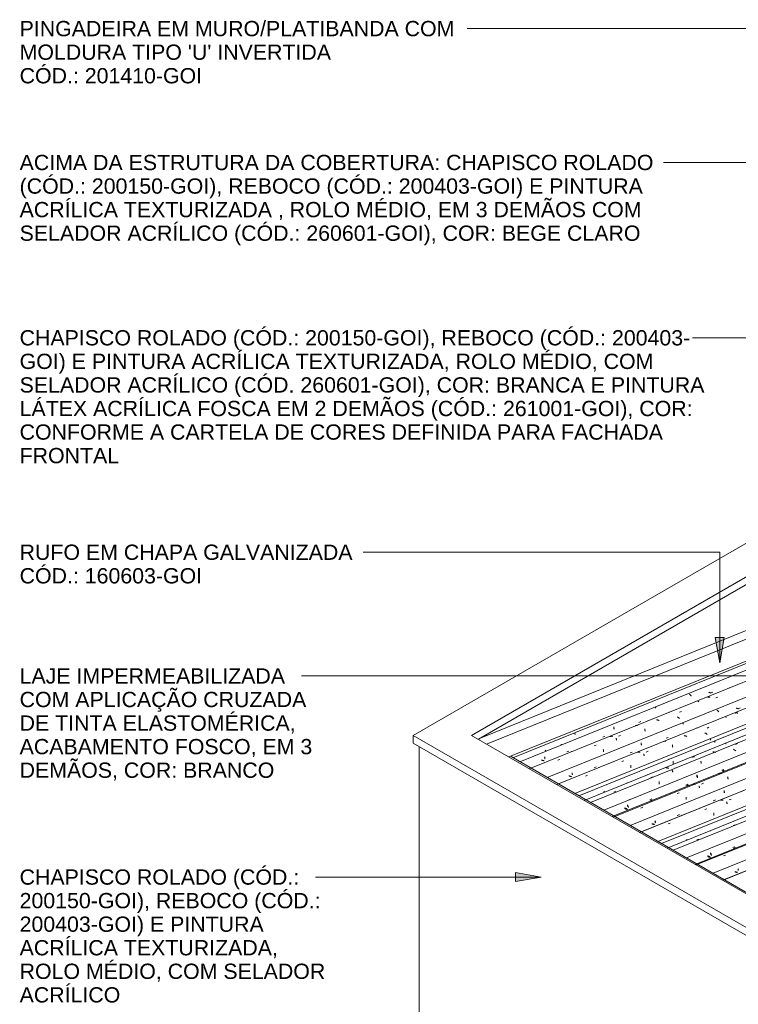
# Model space of a CAD drawing. Header units: metres. Extents: x -15.1 to 0.1, y 4 to 14.1.
# Tile 2 of 67: x -15.1 to -11.7, y 9.5 to 14.1. Entities that reach past the tile are written whole.
import ezdxf

# ---------------------------------------------------------------- set-up
doc = ezdxf.new("R2010")
doc.units = ezdxf.units.M
for name, color, linetype, lineweight in [('A-GLAZ-CWMG', 7, 'Continuous', 5), ('A-ROOF', 7, 'Continuous', 5), ('A-ROOF-OTLN', 7, 'Continuous', 5), ('G-ANNO-TEXT', 7, 'Continuous', 9), ('I-WALL', 7, 'Continuous', 5)]:
    doc.layers.add(name, color=color, linetype=linetype, lineweight=lineweight)
doc.styles.add('Arial', font='arial.ttf', dxfattribs={"height": 0.072})

# ---------------------------------------------------------------- blocks, each defined once
blk = doc.blocks.new('FP_81-ISO_01')
at = {"layer": 'A-GLAZ-CWMG'}
blk.add_line((-8.6595, 11.3186), (-11.8212, 10.0408), dxfattribs=at)
blk = doc.blocks.new('FP_82-ISO_01')
at = {"layer": 'A-GLAZ-CWMG', "color": 9, "true_color": 0xc0c0c0}
for p, q in [((-11.7617, 10.0805), (-11.7631, 10.0811)), ((-11.7602, 10.08), (-11.7617, 10.0805)), ((-11.7587, 10.0794), (-11.7602, 10.08)), ((-11.7573, 10.079), (-11.7587, 10.0794)), ((-11.7558, 10.0785), (-11.7573, 10.079)), ((-11.7543, 10.0781), (-11.7558, 10.0785)), ((-11.7528, 10.0777), (-11.7543, 10.0781)), ((-11.7513, 10.0774), (-11.7528, 10.0777)), ((-11.7485, 10.0952), (-11.7483, 10.094)), ((-11.7483, 10.094), (-11.7481, 10.0928)), ((-11.7481, 10.0928), (-11.7479, 10.0916)), ((-11.7479, 10.0916), (-11.7477, 10.0904)), ((-11.7477, 10.0904), (-11.7474, 10.0893)), ((-11.7474, 10.0893), (-11.7472, 10.0882)), ((-11.7472, 10.0882), (-11.7469, 10.0871)), ((-11.7469, 10.0871), (-11.7466, 10.0861))]:
    blk.add_line(p, q, dxfattribs=at)
blk = doc.blocks.new('FP_83-ISO_01')
at = {"layer": 'A-GLAZ-CWMG'}
blk.add_line((-8.6595, 11.4455), (-11.9505, 10.1155), dxfattribs=at)
at = {"layer": 'A-GLAZ-CWMG', "color": 9, "true_color": 0xc0c0c0}
for p, q in [((-11.7528, 10.1958), (-11.7524, 10.1959)), ((-11.7524, 10.1959), (-11.752, 10.1959)), ((-11.752, 10.1959), (-11.7515, 10.1958)), ((-11.8164, 10.1557), (-11.8069, 10.1594))]:
    blk.add_line(p, q, dxfattribs=at)
blk = doc.blocks.new('FP_84-ISO_01')
at = {"layer": 'A-GLAZ-CWMG', "color": 9, "true_color": 0xc0c0c0}
for p, q in [((-11.8777, 10.1701), (-11.8776, 10.1688)), ((-11.7727, 10.1947), (-11.7633, 10.1985)), ((-11.8909, 10.1554), (-11.8923, 10.156)), ((-11.8894, 10.1549), (-11.8909, 10.1554)), ((-11.888, 10.1544), (-11.8894, 10.1549)), ((-11.8865, 10.1539), (-11.888, 10.1544)), ((-11.885, 10.1534), (-11.8865, 10.1539)), ((-11.8835, 10.153), (-11.885, 10.1534)), ((-11.882, 10.1526), (-11.8835, 10.153)), ((-11.8805, 10.1523), (-11.882, 10.1526)), ((-11.8776, 10.1688), (-11.8774, 10.1676)), ((-11.8774, 10.1676), (-11.8771, 10.1664)), ((-11.8771, 10.1664), (-11.8769, 10.1653)), ((-11.8769, 10.1653), (-11.8767, 10.1642)), ((-11.8767, 10.1642), (-11.8764, 10.1631)), ((-11.8764, 10.1631), (-11.8761, 10.162)), ((-11.8761, 10.162), (-11.8759, 10.161))]:
    blk.add_line(p, q, dxfattribs=at)
blk = doc.blocks.new('FP_85-ISO_01')
at = {"layer": 'A-GLAZ-CWMG'}
blk.add_line((-8.6595, 11.5539), (-12.0536, 10.1821), dxfattribs=at)
blk = doc.blocks.new('FP_86-ISO_01')
at = {"layer": 'A-GLAZ-CWMG', "color": 9, "true_color": 0xc0c0c0}
for p, q in [((-11.9891, 10.2345), (-11.9889, 10.2333)), ((-11.9889, 10.2333), (-11.9887, 10.2321)), ((-11.9887, 10.2321), (-11.9885, 10.2309)), ((-11.9885, 10.2309), (-11.9882, 10.2297))]:
    blk.add_line(p, q, dxfattribs=at)
blk = doc.blocks.new('Rectangular Mullion - Telha Fibrocimento - Ondulada-V73-ISO_01')
at = {"layer": 'A-GLAZ-CWMG'}
for p, q in [((-8.6595, 11.6075), (-12.1082, 10.2137)), ((-8.6595, 11.3695), (-11.8658, 10.0737))]:
    blk.add_line(p, q, dxfattribs=at)
for name in ['FP_85-ISO_01', 'FP_86-ISO_01', 'FP_83-ISO_01', 'FP_84-ISO_01', 'FP_81-ISO_01', 'FP_82-ISO_01']:
    blk.add_blockref(name, (0, 0), dxfattribs=at)
blk = doc.blocks.new('FP_88-ISO_01')
at = {"layer": 'A-GLAZ-CWMG'}
blk.add_line((-8.6595, 11.3176), (-11.8129, 10.0432), dxfattribs=at)
blk = doc.blocks.new('FP_89-ISO_01')
at = {"layer": 'A-GLAZ-CWMG', "color": 9, "true_color": 0xc0c0c0}
for p, q in [((-11.7606, 10.081), (-11.7621, 10.0815)), ((-11.7591, 10.0805), (-11.7606, 10.081)), ((-11.7577, 10.0801), (-11.7591, 10.0805)), ((-11.7562, 10.0796), (-11.7577, 10.0801)), ((-11.7547, 10.0793), (-11.7562, 10.0796)), ((-11.7531, 10.0789), (-11.7547, 10.0793)), ((-11.7516, 10.0786), (-11.7531, 10.0789)), ((-11.7501, 10.0783), (-11.7516, 10.0786)), ((-11.7477, 10.0952), (-11.7475, 10.0941)), ((-11.7475, 10.0941), (-11.7473, 10.0929)), ((-11.7473, 10.0929), (-11.747, 10.0918)), ((-11.747, 10.0918), (-11.7468, 10.0907)), ((-11.7468, 10.0907), (-11.7465, 10.0896))]:
    blk.add_line(p, q, dxfattribs=at)
blk = doc.blocks.new('FP_90-ISO_01')
at = {"layer": 'A-GLAZ-CWMG'}
blk.add_line((-8.6595, 11.4413), (-11.9462, 10.113), dxfattribs=at)
blk = doc.blocks.new('FP_91-ISO_01')
at = {"layer": 'A-GLAZ-CWMG', "color": 9, "true_color": 0xc0c0c0}
for p, q in [((-11.77, 10.1911), (-11.7606, 10.1949)), ((-11.8882, 10.1518), (-11.8897, 10.1523)), ((-11.8868, 10.1512), (-11.8882, 10.1518)), ((-11.8853, 10.1507), (-11.8868, 10.1512)), ((-11.8838, 10.1503), (-11.8853, 10.1507)), ((-11.8823, 10.1498), (-11.8838, 10.1503)), ((-11.8808, 10.1494), (-11.8823, 10.1498)), ((-11.8793, 10.1491), (-11.8808, 10.1494)), ((-11.8778, 10.1487), (-11.8793, 10.1491)), ((-11.8751, 10.1663), (-11.8749, 10.1651)), ((-11.8749, 10.1651), (-11.8747, 10.1639)), ((-11.8747, 10.1639), (-11.8745, 10.1628)), ((-11.8745, 10.1628), (-11.8743, 10.1616)), ((-11.8743, 10.1616), (-11.874, 10.1605)), ((-11.874, 10.1605), (-11.8738, 10.1594)), ((-11.8738, 10.1594), (-11.8735, 10.1584)), ((-11.8735, 10.1584), (-11.8732, 10.1573))]:
    blk.add_line(p, q, dxfattribs=at)
blk = doc.blocks.new('FP_92-ISO_01')
at = {"layer": 'A-GLAZ-CWMG'}
blk.add_line((-8.6595, 11.5753), (-12.0827, 10.1918), dxfattribs=at)
at = {"layer": 'A-GLAZ-CWMG', "color": 9, "true_color": 0xc0c0c0}
for p, q in [((-11.7818, 10.3139), (-11.7837, 10.3132)), ((-11.8807, 10.2739), (-11.8803, 10.274)), ((-11.8803, 10.274), (-11.8799, 10.274)), ((-11.8799, 10.274), (-11.8794, 10.274)), ((-11.8794, 10.274), (-11.8789, 10.2738)), ((-11.8789, 10.2738), (-11.8784, 10.2737)), ((-11.8784, 10.2737), (-11.8779, 10.2735)), ((-11.7702, 10.2984), (-11.7607, 10.3021)), ((-11.9427, 10.2308), (-11.9332, 10.2346)), ((-11.8708, 10.1941), (-11.8718, 10.1954))]:
    blk.add_line(p, q, dxfattribs=at)
blk = doc.blocks.new('FP_94-ISO_01')
at = {"layer": 'A-GLAZ-CWMG'}
blk.add_line((-8.6595, 11.7024), (-12.2122, 10.2666), dxfattribs=at)
at = {"layer": 'A-GLAZ-CWMG', "color": 9, "true_color": 0xc0c0c0}
for p, q in [((-11.8286, 10.4189), (-11.8307, 10.4186)), ((-11.8265, 10.419), (-11.8286, 10.4189)), ((-11.8243, 10.4191), (-11.8265, 10.419)), ((-11.8222, 10.4192), (-11.8243, 10.4191)), ((-11.82, 10.4192), (-11.8222, 10.4192)), ((-11.8178, 10.4191), (-11.82, 10.4192)), ((-11.802, 10.4103), (-11.8014, 10.4089)), ((-11.8014, 10.4089), (-11.8009, 10.4074)), ((-11.8009, 10.4074), (-11.8005, 10.4059)), ((-11.8005, 10.4059), (-11.8, 10.4044)), ((-11.8, 10.4044), (-11.7996, 10.4028)), ((-11.7996, 10.4028), (-11.7991, 10.4011)), ((-11.79, 10.4195), (-11.7806, 10.4233)), ((-11.9049, 10.3744), (-11.8954, 10.3781)), ((-11.8625, 10.3582), (-11.8623, 10.3563)), ((-11.8623, 10.3563), (-11.8622, 10.3542)), ((-12.0772, 10.3066), (-12.0677, 10.3103)), ((-12.0142, 10.3471), (-12.0138, 10.3472)), ((-12.0138, 10.3472), (-12.0134, 10.3472)), ((-12.0134, 10.3472), (-12.0129, 10.3472)), ((-12.0129, 10.3472), (-12.0124, 10.3471)), ((-11.8622, 10.3542), (-11.8621, 10.3522)), ((-11.8621, 10.3522), (-11.8621, 10.3502)), ((-11.8621, 10.3502), (-11.8621, 10.3481)), ((-11.8621, 10.3481), (-11.8621, 10.346))]:
    blk.add_line(p, q, dxfattribs=at)
blk = doc.blocks.new('FP_95-ISO_01')
at = {"layer": 'A-GLAZ-CWMG', "color": 9, "true_color": 0xc0c0c0}
for p, q in [((-11.8133, 10.4633), (-11.8133, 10.4619)), ((-11.8133, 10.4619), (-11.8133, 10.4606)), ((-11.8133, 10.4606), (-11.8132, 10.4592)), ((-11.8132, 10.4592), (-11.8131, 10.4579)), ((-11.8131, 10.4579), (-11.813, 10.4566)), ((-11.813, 10.4566), (-11.8129, 10.4553)), ((-11.8129, 10.4553), (-11.8127, 10.454)), ((-11.8127, 10.454), (-11.8126, 10.4527)), ((-11.8651, 10.4151), (-11.8558, 10.4189)), ((-12.1397, 10.3213), (-12.1395, 10.3201)), ((-12.1395, 10.3201), (-12.1394, 10.3188)), ((-12.1394, 10.3188), (-12.1391, 10.3177)), ((-12.1391, 10.3177), (-12.1389, 10.3165)), ((-12.1389, 10.3165), (-12.1387, 10.3153)), ((-12.1387, 10.3153), (-12.1384, 10.3142)), ((-12.1384, 10.3142), (-12.1382, 10.3132)), ((-12.1382, 10.3132), (-12.1379, 10.3121)), ((-12.0347, 10.3457), (-12.0254, 10.3495)), ((-12.1529, 10.3066), (-12.1544, 10.3071)), ((-12.1515, 10.306), (-12.1529, 10.3066)), ((-12.15, 10.3055), (-12.1515, 10.306)), ((-12.1486, 10.305), (-12.15, 10.3055)), ((-12.1471, 10.3045), (-12.1486, 10.305)), ((-12.1456, 10.3041), (-12.1471, 10.3045)), ((-12.1441, 10.3037), (-12.1456, 10.3041)), ((-12.1426, 10.3033), (-12.1441, 10.3037))]:
    blk.add_line(p, q, dxfattribs=at)
blk = doc.blocks.new('FP_96-ISO_01')
at = {"layer": 'A-GLAZ-CWMG'}
blk.add_line((-8.6595, 11.8293), (-12.3415, 10.3412), dxfattribs=at)
at = {"layer": 'A-GLAZ-CWMG', "color": 9, "true_color": 0xc0c0c0}
for p, q in [((-11.838, 10.5445), (-11.8401, 10.5439)), ((-11.8359, 10.545), (-11.838, 10.5445)), ((-11.8339, 10.5454), (-11.8359, 10.545)), ((-11.8318, 10.5457), (-11.8339, 10.5454)), ((-11.8296, 10.546), (-11.8318, 10.5457)), ((-11.8275, 10.5463), (-11.8296, 10.546)), ((-11.9202, 10.4944), (-11.9107, 10.4981)), ((-11.797, 10.5285), (-11.7966, 10.5268)), ((-11.7966, 10.5268), (-11.7962, 10.525)), ((-11.7962, 10.525), (-11.7958, 10.5233)), ((-11.7958, 10.5233), (-11.7955, 10.5214)), ((-11.7955, 10.5214), (-11.7952, 10.5196)), ((-11.7952, 10.5196), (-11.795, 10.5177)), ((-12.035, 10.4492), (-12.0255, 10.4529)), ((-11.9587, 10.4934), (-11.9609, 10.4932)), ((-11.9566, 10.4936), (-11.9587, 10.4934)), ((-11.9545, 10.4938), (-11.9566, 10.4936)), ((-11.9523, 10.4938), (-11.9545, 10.4938)), ((-11.9501, 10.4938), (-11.9523, 10.4938)), ((-11.948, 10.4938), (-11.9501, 10.4938)), ((-11.9321, 10.4852), (-11.9316, 10.4838)), ((-11.9316, 10.4838), (-11.9311, 10.4823)), ((-11.9311, 10.4823), (-11.9306, 10.4808)), ((-11.9306, 10.4808), (-11.9301, 10.4793)), ((-11.9301, 10.4793), (-11.9297, 10.4777)), ((-11.9297, 10.4777), (-11.9292, 10.4761)), ((-12.1442, 10.4215), (-12.1438, 10.4216)), ((-12.1438, 10.4216), (-12.1434, 10.4217)), ((-12.1434, 10.4217), (-12.1429, 10.4217)), ((-12.1429, 10.4217), (-12.1425, 10.4216)), ((-11.9925, 10.4332), (-11.9923, 10.4313)), ((-11.9923, 10.4313), (-11.9922, 10.4293)), ((-11.9922, 10.4293), (-11.9921, 10.4272)), ((-11.9921, 10.4272), (-11.9921, 10.4252)), ((-11.9921, 10.4252), (-11.992, 10.4231)), ((-11.992, 10.4231), (-11.9921, 10.421)), ((-12.2072, 10.3813), (-12.1977, 10.385))]:
    blk.add_line(p, q, dxfattribs=at)
blk = doc.blocks.new('FP_97-ISO_01')
at = {"layer": 'A-GLAZ-CWMG', "color": 9, "true_color": 0xc0c0c0}
for p, q in [((-11.8246, 10.5595), (-11.8153, 10.5633)), ((-11.9426, 10.5381), (-11.9425, 10.5367)), ((-11.9425, 10.5367), (-11.9425, 10.5353)), ((-11.9425, 10.5353), (-11.9424, 10.534)), ((-11.9424, 10.534), (-11.9423, 10.5327)), ((-11.9423, 10.5327), (-11.9422, 10.5313)), ((-11.9422, 10.5313), (-11.9421, 10.5301)), ((-11.9421, 10.5301), (-11.9419, 10.5288)), ((-11.9419, 10.5288), (-11.9418, 10.5275)), ((-11.9943, 10.49), (-11.9849, 10.4938)), ((-12.1639, 10.4206), (-12.1545, 10.4244)), ((-12.2821, 10.3814), (-12.2836, 10.382)), ((-12.2807, 10.3809), (-12.2821, 10.3814)), ((-12.2792, 10.3804), (-12.2807, 10.3809)), ((-12.2778, 10.3799), (-12.2792, 10.3804)), ((-12.2763, 10.3794), (-12.2778, 10.3799)), ((-12.2748, 10.379), (-12.2763, 10.3794)), ((-12.2733, 10.3786), (-12.2748, 10.379)), ((-12.2718, 10.3783), (-12.2733, 10.3786)), ((-12.2689, 10.3962), (-12.2688, 10.3949)), ((-12.2688, 10.3949), (-12.2686, 10.3937)), ((-12.2686, 10.3937), (-12.2684, 10.3925)), ((-12.2684, 10.3925), (-12.2681, 10.3914)), ((-12.2681, 10.3914), (-12.2679, 10.3902)), ((-12.2679, 10.3902), (-12.2677, 10.3891)), ((-12.2677, 10.3891), (-12.2674, 10.388)), ((-12.2674, 10.388), (-12.2671, 10.387))]:
    blk.add_line(p, q, dxfattribs=at)
blk = doc.blocks.new('FP_98-ISO_01')
at = {"layer": 'A-GLAZ-CWMG'}
blk.add_line((-8.6878, 11.9262), (-12.4446, 10.4079), dxfattribs=at)
blk = doc.blocks.new('FP_99-ISO_01')
at = {"layer": 'A-GLAZ-CWMG', "color": 9, "true_color": 0xc0c0c0}
for p, q in [((-11.8572, 10.692), (-11.8574, 10.6905)), ((-11.857, 10.6936), (-11.8572, 10.692)), ((-11.8568, 10.6951), (-11.857, 10.6936)), ((-11.8566, 10.6967), (-11.8568, 10.6951)), ((-11.8563, 10.6983), (-11.8566, 10.6967)), ((-12.0539, 10.6024), (-12.0539, 10.601)), ((-12.0539, 10.601), (-12.0538, 10.5997)), ((-12.0538, 10.5997), (-12.0538, 10.5983)), ((-12.0538, 10.5983), (-12.0537, 10.597)), ((-12.0537, 10.597), (-12.0535, 10.5957)), ((-12.0535, 10.5957), (-12.0534, 10.5944)), ((-12.0534, 10.5944), (-12.0533, 10.5931)), ((-12.0533, 10.5931), (-12.0531, 10.5919)), ((-12.3803, 10.4606), (-12.3801, 10.4593)), ((-12.3801, 10.4593), (-12.3799, 10.4581)), ((-12.3799, 10.4581), (-12.3797, 10.4569)), ((-12.3797, 10.4569), (-12.3795, 10.4558))]:
    blk.add_line(p, q, dxfattribs=at)
blk = doc.blocks.new('Rectangular Mullion - Telha Fibrocimento - Ondulada-V87-ISO_01')
at = {"layer": 'A-GLAZ-CWMG'}
for p, q in [((-6.2425, 12.9681), (-12.4993, 10.4395)), ((-8.6595, 11.7533), (-12.2568, 10.2995)), ((-8.6595, 11.6255), (-12.1266, 10.2243)), ((-8.6595, 11.492), (-11.9906, 10.1458))]:
    blk.add_line(p, q, dxfattribs=at)
for name in ['FP_98-ISO_01', 'FP_99-ISO_01', 'FP_96-ISO_01', 'FP_97-ISO_01', 'FP_94-ISO_01', 'FP_95-ISO_01', 'FP_92-ISO_01', 'FP_90-ISO_01', 'FP_91-ISO_01', 'FP_88-ISO_01', 'FP_89-ISO_01']:
    blk.add_blockref(name, (0, 0), dxfattribs=at)
blk = doc.blocks.new('FP_101-ISO_01')
at = {"layer": 'A-GLAZ-CWMG'}
blk.add_line((-8.6595, 11.7014), (-12.2039, 10.269), dxfattribs=at)
blk = doc.blocks.new('FP_102-ISO_01')
at = {"layer": 'A-GLAZ-CWMG', "color": 9, "true_color": 0xc0c0c0}
for p, q in [((-11.813, 10.4632), (-11.813, 10.4618)), ((-11.813, 10.4618), (-11.8129, 10.4605)), ((-11.8129, 10.4605), (-11.8127, 10.4591)), ((-11.8127, 10.4591), (-11.8126, 10.4579)), ((-11.8126, 10.4579), (-11.8125, 10.4566)), ((-11.8125, 10.4566), (-11.8123, 10.4553)), ((-11.8123, 10.4553), (-11.8121, 10.4541)), ((-11.8121, 10.4541), (-11.8119, 10.4529)), ((-11.864, 10.4161), (-11.8547, 10.4199)), ((-12.1389, 10.3213), (-12.1387, 10.3201)), ((-12.1387, 10.3201), (-12.1385, 10.319)), ((-12.1385, 10.319), (-12.1383, 10.3178)), ((-12.1383, 10.3178), (-12.138, 10.3167)), ((-12.138, 10.3167), (-12.1377, 10.3157)), ((-12.1377, 10.3157), (-12.1374, 10.3146)), ((-12.1374, 10.3146), (-12.1372, 10.3136)), ((-12.1372, 10.3136), (-12.1368, 10.3126)), ((-12.0335, 10.3467), (-12.0242, 10.3505)), ((-12.1519, 10.307), (-12.1534, 10.3075)), ((-12.1504, 10.3065), (-12.1519, 10.307)), ((-12.1489, 10.3061), (-12.1504, 10.3065)), ((-12.1474, 10.3056), (-12.1489, 10.3061)), ((-12.1459, 10.3052), (-12.1474, 10.3056)), ((-12.1444, 10.3049), (-12.1459, 10.3052)), ((-12.1429, 10.3045), (-12.1444, 10.3049)), ((-12.1414, 10.3043), (-12.1429, 10.3045))]:
    blk.add_line(p, q, dxfattribs=at)
blk = doc.blocks.new('FP_103-ISO_01')
at = {"layer": 'A-GLAZ-CWMG'}
blk.add_line((-8.6595, 11.8251), (-12.3372, 10.3388), dxfattribs=at)
blk = doc.blocks.new('FP_104-ISO_01')
at = {"layer": 'A-GLAZ-CWMG', "color": 9, "true_color": 0xc0c0c0}
for p, q in [((-11.822, 10.5559), (-11.8127, 10.5597)), ((-11.94, 10.5343), (-11.94, 10.533)), ((-11.94, 10.533), (-11.9399, 10.5316)), ((-11.9399, 10.5316), (-11.9399, 10.5303)), ((-11.9399, 10.5303), (-11.9398, 10.5289)), ((-11.9398, 10.5289), (-11.9396, 10.5276)), ((-11.9396, 10.5276), (-11.9395, 10.5263)), ((-11.9395, 10.5263), (-11.9393, 10.5251)), ((-11.9393, 10.5251), (-11.9392, 10.5238)), ((-11.9916, 10.4865), (-11.9823, 10.4903)), ((-12.1612, 10.417), (-12.1519, 10.4208)), ((-12.2795, 10.3778), (-12.2809, 10.3784)), ((-12.278, 10.3772), (-12.2795, 10.3778)), ((-12.2766, 10.3767), (-12.278, 10.3772)), ((-12.2751, 10.3763), (-12.2766, 10.3767)), ((-12.2736, 10.3758), (-12.2751, 10.3763)), ((-12.2721, 10.3754), (-12.2736, 10.3758)), ((-12.2706, 10.375), (-12.2721, 10.3754)), ((-12.2691, 10.3747), (-12.2706, 10.375)), ((-12.2663, 10.3924), (-12.2662, 10.3912)), ((-12.2662, 10.3912), (-12.266, 10.39)), ((-12.266, 10.39), (-12.2657, 10.3888)), ((-12.2657, 10.3888), (-12.2655, 10.3877)), ((-12.2655, 10.3877), (-12.2653, 10.3865)), ((-12.2653, 10.3865), (-12.265, 10.3854)), ((-12.265, 10.3854), (-12.2647, 10.3844)), ((-12.2647, 10.3844), (-12.2644, 10.3833))]:
    blk.add_line(p, q, dxfattribs=at)
blk = doc.blocks.new('FP_105-ISO_01')
at = {"layer": 'A-GLAZ-CWMG'}
blk.add_line((-8.6124, 11.9781), (-12.4738, 10.4176), dxfattribs=at)
at = {"layer": 'A-GLAZ-CWMG', "color": 9, "true_color": 0xc0c0c0}
for p, q in [((-11.8072, 10.6862), (-11.8067, 10.686)), ((-11.8067, 10.686), (-11.8062, 10.6857)), ((-11.8062, 10.6857), (-11.8056, 10.6853)), ((-11.8056, 10.6853), (-11.8051, 10.6849)), ((-11.8051, 10.6849), (-11.8045, 10.6845)), ((-11.8045, 10.6845), (-11.804, 10.6839)), ((-11.7593, 10.6817), (-11.7499, 10.6855)), ((-11.8649, 10.6463), (-11.8671, 10.6468)), ((-11.8628, 10.6457), (-11.8649, 10.6463)), ((-11.8606, 10.645), (-11.8628, 10.6457)), ((-11.8585, 10.6443), (-11.8606, 10.645)), ((-11.8564, 10.6436), (-11.8585, 10.6443)), ((-11.8543, 10.6427), (-11.8564, 10.6436)), ((-11.7677, 10.6575), (-11.7695, 10.6588)), ((-11.7658, 10.6563), (-11.7677, 10.6575)), ((-11.7641, 10.6549), (-11.7658, 10.6563)), ((-11.7623, 10.6536), (-11.7641, 10.6549)), ((-11.7606, 10.6522), (-11.7623, 10.6536)), ((-11.7589, 10.6508), (-11.7606, 10.6522)), ((-11.9643, 10.622), (-11.9664, 10.6216)), ((-11.9622, 10.6223), (-11.9643, 10.622)), ((-11.9601, 10.6225), (-11.9622, 10.6223)), ((-11.958, 10.6227), (-11.9601, 10.6225)), ((-11.9558, 10.6228), (-11.958, 10.6227)), ((-11.9537, 10.6229), (-11.9558, 10.6228)), ((-11.9235, 10.6024), (-11.9231, 10.6006)), ((-11.9231, 10.6006), (-11.9228, 10.5988)), ((-11.9228, 10.5988), (-11.9225, 10.597)), ((-11.9225, 10.597), (-11.9222, 10.5951)), ((-11.9222, 10.5951), (-11.922, 10.5932)), ((-11.922, 10.5932), (-11.9217, 10.5913)), ((-12.085, 10.5702), (-12.0871, 10.5701)), ((-12.0828, 10.5702), (-12.085, 10.5702)), ((-12.0806, 10.5702), (-12.0828, 10.5702)), ((-12.0785, 10.5701), (-12.0806, 10.5702)), ((-12.0763, 10.5699), (-12.0785, 10.5701)), ((-12.0741, 10.5697), (-12.0763, 10.5699)), ((-12.0584, 10.5597), (-12.0579, 10.5582)), ((-12.0579, 10.5582), (-12.0575, 10.5567)), ((-12.0575, 10.5567), (-12.057, 10.5551)), ((-12.057, 10.5551), (-12.0566, 10.5535)), ((-12.0566, 10.5535), (-12.0562, 10.5518)), ((-12.0562, 10.5518), (-12.0558, 10.5501)), ((-12.0464, 10.5692), (-12.037, 10.5729)), ((-12.2718, 10.4997), (-12.2713, 10.4997)), ((-12.2713, 10.4997), (-12.2709, 10.4997)), ((-12.2709, 10.4997), (-12.2704, 10.4997)), ((-12.2704, 10.4997), (-12.27, 10.4996)), ((-12.27, 10.4996), (-12.2695, 10.4994)), ((-12.2695, 10.4994), (-12.269, 10.4992)), ((-12.1729, 10.5396), (-12.1749, 10.5389)), ((-12.1613, 10.5242), (-12.1518, 10.5279)), ((-12.1195, 10.5069), (-12.1193, 10.5049)), ((-12.1193, 10.5049), (-12.1193, 10.5028)), ((-12.1193, 10.5028), (-12.1192, 10.5008)), ((-12.1192, 10.4966), (-12.1193, 10.4945)), ((-12.1192, 10.5008), (-12.1192, 10.4987)), ((-12.1192, 10.4987), (-12.1192, 10.4966)), ((-12.3336, 10.4565), (-12.3241, 10.4602)), ((-12.2619, 10.4198), (-12.2628, 10.421))]:
    blk.add_line(p, q, dxfattribs=at)
blk = doc.blocks.new('FP_106-ISO_01')
at = {"layer": 'A-GLAZ-CWMG', "color": 9, "true_color": 0xc0c0c0}
for p, q in [((-11.8775, 10.7035), (-11.8777, 10.702)), ((-11.8773, 10.705), (-11.8775, 10.7035)), ((-11.8771, 10.7065), (-11.8773, 10.705)), ((-11.8769, 10.708), (-11.8771, 10.7065)), ((-12.0744, 10.6139), (-12.0744, 10.6125)), ((-12.0744, 10.6125), (-12.0744, 10.6112))]:
    blk.add_line(p, q, dxfattribs=at)
blk = doc.blocks.new('FP_107-ISO_01')
at = {"layer": 'A-GLAZ-CWMG'}
blk.add_line((-6.3242, 13.03), (-12.6032, 10.4923), dxfattribs=at)
at = {"layer": 'A-GLAZ-CWMG', "color": 9, "true_color": 0xc0c0c0}
for p, q in [((-11.7592, 10.8295), (-11.7614, 10.8294)), ((-11.7571, 10.8296), (-11.7592, 10.8295)), ((-11.7549, 10.8296), (-11.7571, 10.8296)), ((-11.7527, 10.8296), (-11.7549, 10.8296)), ((-11.7506, 10.8294), (-11.7527, 10.8296)), ((-11.7484, 10.8293), (-11.7506, 10.8294)), ((-11.8068, 10.8115), (-11.8062, 10.811)), ((-11.8062, 10.811), (-11.8056, 10.8105)), ((-11.8056, 10.8105), (-11.8051, 10.8099)), ((-11.8051, 10.8099), (-11.8046, 10.8094)), ((-11.8045, 10.8093), (-11.8039, 10.8086)), ((-11.8039, 10.8086), (-11.8033, 10.8078)), ((-11.9421, 10.7597), (-11.9416, 10.7596)), ((-11.9416, 10.7596), (-11.9411, 10.7595)), ((-11.9411, 10.7595), (-11.9406, 10.7593)), ((-11.9406, 10.7593), (-11.9401, 10.7591)), ((-11.9401, 10.7591), (-11.9396, 10.7587)), ((-11.9396, 10.7587), (-11.939, 10.7584)), ((-11.9022, 10.7349), (-11.9041, 10.7361)), ((-11.9003, 10.7337), (-11.9022, 10.7349)), ((-11.8985, 10.7324), (-11.9003, 10.7337)), ((-11.8967, 10.7311), (-11.8985, 10.7324)), ((-11.8949, 10.7298), (-11.8967, 10.7311)), ((-11.8932, 10.7284), (-11.8949, 10.7298)), ((-11.8943, 10.7583), (-11.8849, 10.762)), ((-12.0991, 10.6957), (-12.1012, 10.6952)), ((-12.097, 10.6962), (-12.0991, 10.6957)), ((-12.0949, 10.6966), (-12.097, 10.6962)), ((-12.0928, 10.6969), (-12.0949, 10.6966)), ((-12.0907, 10.6972), (-12.0928, 10.6969)), ((-12.0886, 10.6974), (-12.0907, 10.6972)), ((-11.9999, 10.7222), (-12.0021, 10.7227)), ((-11.9978, 10.7217), (-11.9999, 10.7222)), ((-11.9956, 10.7212), (-11.9978, 10.7217)), ((-11.9935, 10.7206), (-11.9956, 10.7212)), ((-11.9913, 10.7199), (-11.9935, 10.7206)), ((-11.9892, 10.7192), (-11.9913, 10.7199)), ((-12.2197, 10.6446), (-12.2219, 10.6444)), ((-12.2176, 10.6448), (-12.2197, 10.6446)), ((-12.2155, 10.6449), (-12.2176, 10.6448)), ((-12.2133, 10.6449), (-12.2155, 10.6449)), ((-12.2111, 10.6449), (-12.2133, 10.6449)), ((-12.209, 10.6448), (-12.2111, 10.6449)), ((-12.1931, 10.6361), (-12.1926, 10.6347)), ((-12.1926, 10.6347), (-12.1921, 10.6332)), ((-12.1812, 10.6453), (-12.1717, 10.6491)), ((-12.058, 10.6794), (-12.0576, 10.6777)), ((-12.0576, 10.6777), (-12.0573, 10.6759)), ((-12.0573, 10.6759), (-12.0569, 10.6741)), ((-12.0569, 10.6741), (-12.0566, 10.6723)), ((-12.0566, 10.6723), (-12.0563, 10.6705)), ((-12.0563, 10.6705), (-12.0561, 10.6686)), ((-12.2959, 10.6001), (-12.2865, 10.6038)), ((-12.1921, 10.6332), (-12.1916, 10.6317)), ((-12.1916, 10.6317), (-12.1911, 10.6302)), ((-12.1911, 10.6302), (-12.1907, 10.6286)), ((-12.1907, 10.6286), (-12.1902, 10.6269)), ((-12.4052, 10.5729), (-12.4048, 10.573)), ((-12.4048, 10.573), (-12.4044, 10.573)), ((-12.4044, 10.573), (-12.4039, 10.573)), ((-12.4039, 10.573), (-12.4034, 10.5729)), ((-12.2535, 10.584), (-12.2534, 10.582)), ((-12.2534, 10.582), (-12.2533, 10.58)), ((-12.2533, 10.58), (-12.2532, 10.5779)), ((-12.2532, 10.5779), (-12.2531, 10.5759)), ((-12.2531, 10.5759), (-12.2531, 10.5738)), ((-12.2531, 10.5738), (-12.2531, 10.5717)), ((-12.4681, 10.5322), (-12.4586, 10.5359))]:
    blk.add_line(p, q, dxfattribs=at)
blk = doc.blocks.new('FP_108-ISO_01')
at = {"layer": 'A-GLAZ-CWMG', "color": 9, "true_color": 0xc0c0c0}
for p, q in [((-11.8462, 10.8424), (-11.8472, 10.8434)), ((-11.8451, 10.8414), (-11.8462, 10.8424)), ((-11.8441, 10.8404), (-11.8451, 10.8414)), ((-11.843, 10.8395), (-11.8441, 10.8404)), ((-11.8419, 10.8385), (-11.843, 10.8395)), ((-11.8407, 10.8376), (-11.8419, 10.8385)), ((-11.8396, 10.8366), (-11.8407, 10.8376)), ((-11.8384, 10.8357), (-11.8396, 10.8366)), ((-11.7551, 10.8523), (-11.7566, 10.8529)), ((-11.7537, 10.8517), (-11.7551, 10.8523)), ((-11.7523, 10.8511), (-11.7537, 10.8517)), ((-11.7508, 10.8506), (-11.7523, 10.8511)), ((-11.7493, 10.8501), (-11.7508, 10.8506)), ((-11.7478, 10.8496), (-11.7493, 10.8501)), ((-11.7464, 10.8492), (-11.7478, 10.8496)), ((-11.7471, 10.8494), (-11.7378, 10.8532)), ((-12.0075, 10.7787), (-12.0077, 10.7772)), ((-12.0073, 10.7803), (-12.0075, 10.7787)), ((-12.0071, 10.7818), (-12.0073, 10.7803)), ((-12.0068, 10.7833), (-12.0071, 10.7818)), ((-12.2044, 10.6892), (-12.2043, 10.6878)), ((-12.2043, 10.6878), (-12.2043, 10.6865)), ((-12.2043, 10.6865), (-12.2042, 10.6851)), ((-12.2042, 10.6851), (-12.2042, 10.6838)), ((-12.2042, 10.6838), (-12.2041, 10.6824)), ((-12.2041, 10.6824), (-12.2039, 10.6811)), ((-12.2039, 10.6811), (-12.2038, 10.6799)), ((-12.0865, 10.7104), (-12.0772, 10.7142)), ((-12.2562, 10.641), (-12.2469, 10.6448)), ((-12.2038, 10.6799), (-12.2036, 10.6786)), ((-12.5309, 10.5474), (-12.5307, 10.5461)), ((-12.5307, 10.5461), (-12.5306, 10.5449)), ((-12.5306, 10.5449), (-12.5304, 10.5437)), ((-12.5304, 10.5437), (-12.5301, 10.5425)), ((-12.5301, 10.5425), (-12.5299, 10.5414)), ((-12.4259, 10.5716), (-12.4166, 10.5754)), ((-12.5442, 10.5326), (-12.5456, 10.5332)), ((-12.5427, 10.532), (-12.5442, 10.5326)), ((-12.5413, 10.5315), (-12.5427, 10.532)), ((-12.5398, 10.531), (-12.5413, 10.5315)), ((-12.5383, 10.5305), (-12.5398, 10.531)), ((-12.5368, 10.5301), (-12.5383, 10.5305)), ((-12.5353, 10.5297), (-12.5368, 10.5301)), ((-12.5338, 10.5293), (-12.5353, 10.5297)), ((-12.5299, 10.5414), (-12.5297, 10.5403)), ((-12.5297, 10.5403), (-12.5294, 10.5392)), ((-12.5294, 10.5392), (-12.5291, 10.5381))]:
    blk.add_line(p, q, dxfattribs=at)
blk = doc.blocks.new('FP_109-ISO_01')
at = {"layer": 'A-GLAZ-CWMG'}
blk.add_line((-6.4537, 13.1045), (-12.7325, 10.567), dxfattribs=at)
at = {"layer": 'A-GLAZ-CWMG', "color": 9, "true_color": 0xc0c0c0}
for p, q in [((-11.9371, 10.8861), (-11.9365, 10.8856)), ((-11.9365, 10.8856), (-11.9359, 10.8852)), ((-11.9359, 10.8852), (-11.9354, 10.8846)), ((-11.9354, 10.8846), (-11.9348, 10.884)), ((-11.9348, 10.884), (-11.9342, 10.8833)), ((-11.9342, 10.8833), (-11.9336, 10.8826)), ((-11.8895, 10.9042), (-11.8917, 10.904)), ((-11.8874, 10.9043), (-11.8895, 10.9042)), ((-11.8852, 10.9043), (-11.8874, 10.9043)), ((-11.8831, 10.9043), (-11.8852, 10.9043)), ((-11.8809, 10.9042), (-11.8831, 10.9043)), ((-11.8787, 10.904), (-11.8809, 10.9042)), ((-11.8526, 10.901), (-11.8431, 10.9047)), ((-12.0723, 10.8341), (-12.0718, 10.834)), ((-12.0718, 10.834), (-12.0714, 10.8339)), ((-12.0714, 10.8339), (-12.0709, 10.8338)), ((-12.0709, 10.8338), (-12.0703, 10.8336)), ((-12.0703, 10.8336), (-12.0698, 10.8333)), ((-12.0698, 10.8333), (-12.0693, 10.8329)), ((-12.0246, 10.8332), (-12.0151, 10.837)), ((-12.1301, 10.7971), (-12.1323, 10.7975)), ((-12.128, 10.7966), (-12.1301, 10.7971)), ((-12.1258, 10.7961), (-12.128, 10.7966)), ((-12.1237, 10.7955), (-12.1258, 10.7961)), ((-12.1215, 10.7949), (-12.1237, 10.7955)), ((-12.1194, 10.7942), (-12.1215, 10.7949)), ((-12.0324, 10.81), (-12.0343, 10.8112)), ((-12.0305, 10.8088), (-12.0324, 10.81)), ((-12.0286, 10.8076), (-12.0305, 10.8088)), ((-12.0268, 10.8063), (-12.0286, 10.8076)), ((-12.025, 10.8049), (-12.0268, 10.8063)), ((-12.0233, 10.8036), (-12.025, 10.8049)), ((-12.2293, 10.7702), (-12.2313, 10.7696)), ((-12.2272, 10.7707), (-12.2293, 10.7702)), ((-12.2251, 10.7711), (-12.2272, 10.7707)), ((-12.223, 10.7715), (-12.2251, 10.7711)), ((-12.2209, 10.7718), (-12.223, 10.7715)), ((-12.2188, 10.772), (-12.2209, 10.7718)), ((-12.1882, 10.7544), (-12.1878, 10.7527)), ((-12.1878, 10.7527), (-12.1874, 10.751)), ((-12.1874, 10.751), (-12.187, 10.7492)), ((-12.187, 10.7492), (-12.1867, 10.7474)), ((-12.1867, 10.7474), (-12.1864, 10.7455)), ((-12.1864, 10.7455), (-12.1861, 10.7437)), ((-12.3499, 10.7192), (-12.352, 10.7189)), ((-12.3477, 10.7194), (-12.3499, 10.7192)), ((-12.3456, 10.7195), (-12.3477, 10.7194)), ((-12.3434, 10.7196), (-12.3456, 10.7195)), ((-12.3413, 10.7196), (-12.3434, 10.7196)), ((-12.3391, 10.7195), (-12.3413, 10.7196)), ((-12.3232, 10.7109), (-12.3227, 10.7096)), ((-12.3227, 10.7096), (-12.3222, 10.7081)), ((-12.3222, 10.7081), (-12.3217, 10.7066)), ((-12.3217, 10.7066), (-12.3212, 10.7051)), ((-12.3212, 10.7051), (-12.3208, 10.7035)), ((-12.3208, 10.7035), (-12.3203, 10.7019)), ((-12.3113, 10.7202), (-12.3019, 10.7239)), ((-12.5352, 10.6472), (-12.5348, 10.6474)), ((-12.5348, 10.6474), (-12.5344, 10.6474)), ((-12.5344, 10.6474), (-12.5339, 10.6474)), ((-12.5339, 10.6474), (-12.5335, 10.6474)), ((-12.426, 10.6749), (-12.4166, 10.6786)), ((-12.3835, 10.659), (-12.3834, 10.657)), ((-12.3834, 10.657), (-12.3833, 10.655)), ((-12.3833, 10.655), (-12.3832, 10.653)), ((-12.3832, 10.653), (-12.3831, 10.6509)), ((-12.3831, 10.6509), (-12.3831, 10.6488)), ((-12.3831, 10.6488), (-12.3831, 10.6467)), ((-12.5981, 10.6069), (-12.5886, 10.6107))]:
    blk.add_line(p, q, dxfattribs=at)
blk = doc.blocks.new('FP_110-ISO_01')
at = {"layer": 'A-GLAZ-CWMG', "color": 9, "true_color": 0xc0c0c0}
for p, q in [((-11.9754, 10.9171), (-11.9764, 10.9181)), ((-11.9744, 10.9161), (-11.9754, 10.9171)), ((-11.9733, 10.9151), (-11.9744, 10.9161)), ((-11.9722, 10.9142), (-11.9733, 10.9151)), ((-11.9711, 10.9132), (-11.9722, 10.9142)), ((-11.9699, 10.9123), (-11.9711, 10.9132)), ((-11.8843, 10.927), (-11.8857, 10.9276)), ((-11.8828, 10.9265), (-11.8843, 10.927)), ((-11.8814, 10.9259), (-11.8828, 10.9265)), ((-11.8799, 10.9254), (-11.8814, 10.9259)), ((-11.8784, 10.9249), (-11.8799, 10.9254)), ((-11.8769, 10.9245), (-11.8784, 10.9249)), ((-11.8755, 10.924), (-11.8769, 10.9245)), ((-11.8762, 10.9242), (-11.8669, 10.928)), ((-11.874, 10.9237), (-11.8755, 10.924)), ((-11.7882, 10.9486), (-11.7897, 10.9485)), ((-11.7871, 10.9487), (-11.7882, 10.9486)), ((-11.9688, 10.9113), (-11.9699, 10.9123)), ((-11.9676, 10.9104), (-11.9688, 10.9113)), ((-12.1368, 10.8535), (-12.1369, 10.8519)), ((-12.1366, 10.855), (-12.1368, 10.8535)), ((-12.1363, 10.8566), (-12.1366, 10.855)), ((-12.1361, 10.8582), (-12.1363, 10.8566)), ((-12.2157, 10.7853), (-12.2063, 10.7891)), ((-12.3336, 10.764), (-12.3336, 10.7626)), ((-12.3336, 10.7626), (-12.3335, 10.7612)), ((-12.3335, 10.7612), (-12.3335, 10.7599)), ((-12.3335, 10.7599), (-12.3334, 10.7585)), ((-12.3334, 10.7585), (-12.3333, 10.7572)), ((-12.3333, 10.7572), (-12.3331, 10.7559)), ((-12.3331, 10.7559), (-12.333, 10.7547)), ((-12.333, 10.7547), (-12.3328, 10.7534)), ((-12.3854, 10.7159), (-12.376, 10.7197)), ((-12.5551, 10.6465), (-12.5457, 10.6503)), ((-12.6734, 10.6074), (-12.6748, 10.608)), ((-12.6719, 10.6069), (-12.6734, 10.6074)), ((-12.6705, 10.6063), (-12.6719, 10.6069)), ((-12.669, 10.6059), (-12.6705, 10.6063)), ((-12.6675, 10.6054), (-12.669, 10.6059)), ((-12.666, 10.605), (-12.6675, 10.6054)), ((-12.6645, 10.6046), (-12.666, 10.605)), ((-12.663, 10.6042), (-12.6645, 10.6046)), ((-12.6601, 10.6222), (-12.66, 10.621)), ((-12.66, 10.621), (-12.6598, 10.6197)), ((-12.6598, 10.6197), (-12.6596, 10.6185)), ((-12.6596, 10.6185), (-12.6594, 10.6174)), ((-12.6594, 10.6174), (-12.6591, 10.6162)), ((-12.6591, 10.6162), (-12.6589, 10.6151)), ((-12.6589, 10.6151), (-12.6586, 10.614)), ((-12.6586, 10.614), (-12.6583, 10.613))]:
    blk.add_line(p, q, dxfattribs=at)
blk = doc.blocks.new('FP_111-ISO_01')
at = {"layer": 'A-GLAZ-CWMG', "color": 9, "true_color": 0xc0c0c0}
for p, q in [((-12.5179, 10.7364), (-12.5178, 10.7359)), ((-12.5178, 10.7359), (-12.5175, 10.7346)), ((-12.5175, 10.7346), (-12.5173, 10.7333)), ((-12.5173, 10.7333), (-12.517, 10.7319)), ((-12.517, 10.7319), (-12.5168, 10.7305)), ((-12.5168, 10.7305), (-12.5166, 10.7291)), ((-12.5166, 10.7291), (-12.5164, 10.7277)), ((-12.5821, 10.681), (-12.5823, 10.6798)), ((-12.582, 10.6821), (-12.5821, 10.681)), ((-12.6564, 10.6529), (-12.6574, 10.6539)), ((-12.6555, 10.6519), (-12.6564, 10.6529)), ((-12.6547, 10.6508), (-12.6555, 10.6519)), ((-12.6538, 10.6498), (-12.6547, 10.6508)), ((-12.5823, 10.6798), (-12.5824, 10.6787))]:
    blk.add_line(p, q, dxfattribs=at)
blk = doc.blocks.new('Rectangular Mullion - Telha Fibrocimento - Ondulada-V100-ISO_01')
at = {"layer": 'A-GLAZ-CWMG'}
for p, q in [((-6.5217, 13.1282), (-12.7773, 10.6)), ((-6.3923, 13.0534), (-12.6478, 10.5253)), ((-6.2623, 12.9781), (-12.5176, 10.4501)), ((-8.6595, 11.8758), (-12.3816, 10.3715))]:
    blk.add_line(p, q, dxfattribs=at)
for name in ['FP_111-ISO_01', 'FP_109-ISO_01', 'FP_110-ISO_01', 'FP_107-ISO_01', 'FP_108-ISO_01', 'FP_105-ISO_01', 'FP_106-ISO_01', 'FP_103-ISO_01', 'FP_104-ISO_01', 'FP_101-ISO_01', 'FP_102-ISO_01']:
    blk.add_blockref(name, (0, 0), dxfattribs=at)
blk = doc.blocks.new('RUFO_1_ - RUFO_1_-1923193-ISO_01')
at = {"layer": 'A-ROOF'}
for p, q in [((-13.2805, 10.7241), (-10.6288, 12.2551)), ((-13.0047, 10.7241), (-10.4909, 12.1755)), ((-10.4909, 12.1387), (-12.9729, 10.7058)), ((-13.2805, 10.6874), (-13.2805, 10.7241)), ((-13.2805, 10.7241), (-11.1875, 9.5157)), ((-11.1875, 9.479), (-13.2805, 10.6874)), ((-11.1875, 9.6749), (-13.0047, 10.7241))]:
    blk.add_line(p, q, dxfattribs=at)

msp = doc.modelspace()

# ---------------------------------------------------------------- hatches: boundary and pattern name
at = {"layer": 'G-ANNO-TEXT'}
for points in [[(-11.8345, 11.0664), (-11.8134, 11.1864), (-11.8557, 11.1864)], [(-12.6773, 10.0559), (-12.7973, 10.077), (-12.7973, 10.0347)]]:
    msp.add_hatch(color=256, dxfattribs=at).paths.add_polyline_path(points)

# ---------------------------------------------------------------- linework, layer by layer
at = {"layer": 'A-ROOF-OTLN'}
for p, q in [((-12.8288, 10.6226), (-6.7837, 13.0657)), ((-12.8097, 10.6187), (-6.7783, 13.0562)), ((-12.8095, 10.6186), (-6.7793, 13.0556)), ((-12.9602, 10.7131), (-10.4194, 11.7399)), ((-12.9341, 10.6833), (-10.5022, 11.6662)), ((-11.1921, 9.6848), (-12.8184, 10.6237))]:
    msp.add_line(p, q, dxfattribs=at)
at = {"layer": 'G-ANNO-TEXT'}
for p, q in [((-12.7874, 14.0575), (-13.0261, 14.0575)), ((-7.9862, 14.0575), (-12.7874, 14.0575)), ((-11.9784, 13.426), (-12.1001, 13.426)), ((-8.4018, 13.426), (-11.9784, 13.426)), ((-11.8888, 12.5992), (-11.9625, 12.5992)), ((-10.0309, 12.5992), (-11.8888, 12.5992)), ((-13.5131, 11.5878), (-13.5156, 11.5878)), ((-11.8345, 11.5878), (-13.5131, 11.5878)), ((-11.8345, 11.0664), (-11.8345, 11.5878)), ((-11.8134, 11.1864), (-11.8557, 11.1864)), ((-11.8557, 11.1864), (-11.8345, 11.0664)), ((-11.8345, 11.0664), (-11.8134, 11.1864)), ((-13.5911, 11.0044), (-13.8066, 11.0044)), ((-10.6366, 11.0044), (-13.5911, 11.0044)), ((-12.6773, 10.0559), (-12.7973, 10.077)), ((-12.7973, 10.077), (-12.7973, 10.0347)), ((-13.6123, 10.0559), (-13.7405, 10.0559)), ((-12.6773, 10.0559), (-13.6123, 10.0559)), ((-12.7973, 10.0347), (-12.6773, 10.0559))]:
    msp.add_line(p, q, dxfattribs=at)
at = {"layer": 'I-WALL'}
msp.add_line((-13.2522, 7.1805), (-13.2522, 10.6711), dxfattribs=at)

# ---------------------------------------------------------------- block references
at = {"layer": 'A-GLAZ-CWMG'}
for name in ['Rectangular Mullion - Telha Fibrocimento - Ondulada-V100-ISO_01', 'Rectangular Mullion - Telha Fibrocimento - Ondulada-V87-ISO_01', 'Rectangular Mullion - Telha Fibrocimento - Ondulada-V73-ISO_01']:
    msp.add_blockref(name, (0, 0), dxfattribs=at)
at = {"layer": 'A-ROOF'}
msp.add_blockref('RUFO_1_ - RUFO_1_-1923193-ISO_01', (0, 0), dxfattribs=at)

# ---------------------------------------------------------------- texts
at = {"layer": 'G-ANNO-TEXT', "char_height": 0.072, "attachment_point": 1, "style": 'Arial'}
for s, insert, width in [('PINGADEIRA EM MURO/PLATIBANDA COM ', (-15.1367, 14.0935), 2.459577), ("MOLDURA TIPO 'U' INVERTIDA", (-15.1367, 13.9823), 1.734852), ('CÓD.: 201410-GOI', (-15.1367, 13.8712), 1.019746), ('ACIMA DA ESTRUTURA DA COBERTURA: CHAPISCO ROLADO ', (-15.1367, 13.462), 3.58194), ('(CÓD.: 200150-GOI), REBOCO (CÓD.: 200403-GOI) E PINTURA ', (-15.1367, 13.3509), 3.508185), ('ACRÍLICA TEXTURIZADA , ROLO MÉDIO, EM 3 DEMÃOS COM ', (-15.1367, 13.2398), 3.501771), ('SELADOR ACRÍLICO (CÓD.: 260601-GOI), COR: BEGE CLARO', (-15.1367, 13.1286), 3.466497), ('CHAPISCO ROLADO (CÓD.: 200150-GOI), REBOCO (CÓD.: 200403-', (-15.1367, 12.6352), 3.748691), ('GOI) E PINTURA ACRÍLICA TEXTURIZADA, ROLO MÉDIO, COM ', (-15.1367, 12.5241), 3.559493), ('SELADOR ACRÍLICO (CÓD. 260601-GOI), COR: BRANCA E PINTURA ', (-15.1367, 12.4129), 3.83848), ('LÁTEX ACRÍLICA FOSCA EM 2 DEMÃOS (CÓD.: 261001-GOI), COR: ', (-15.1367, 12.3018), 3.790379), ('CONFORME A CARTELA DE CORES DEFINIDA PARA FACHADA ', (-15.1367, 12.1907), 3.636455), ('FRONTAL', (-15.1367, 12.0796), 0.561181), ('RUFO EM CHAPA GALVANIZADA', (-15.1367, 11.6238), 1.866329), ('CÓD.: 160603-GOI', (-15.1367, 11.5127), 1.019746), ('LAJE IMPERMEABILIZADA ', (-15.1367, 11.0404), 1.513586), ('COM APLICAÇÃO CRUZADA ', (-15.1367, 10.9293), 1.638649), ('DE TINTA ELASTOMÉRICA, ', (-15.1367, 10.8181), 1.574514), ('ACABAMENTO FOSCO, EM 3 ', (-15.1367, 10.707), 1.673923), ('DEMÃOS, COR: BRANCO', (-15.1367, 10.5959), 1.427004), ('CHAPISCO ROLADO (CÓD.: ', (-15.1367, 10.0919), 1.593755), ('200150-GOI), REBOCO (CÓD.: ', (-15.1367, 9.9807), 1.712405), ('200403-GOI) E PINTURA ', (-15.1367, 9.8696), 1.394936), ('ACRÍLICA TEXTURIZADA, ', (-15.1367, 9.7585), 1.471898), ('ROLO MÉDIO, COM SELADOR ', (-15.1367, 9.6474), 1.741265), ('ACRÍLICO ', (-15.1367, 9.5362), 0.590042)]:
    msp.add_mtext(s, dxfattribs=dict(at, insert=insert, width=width))

doc.saveas('drawing.dxf')
